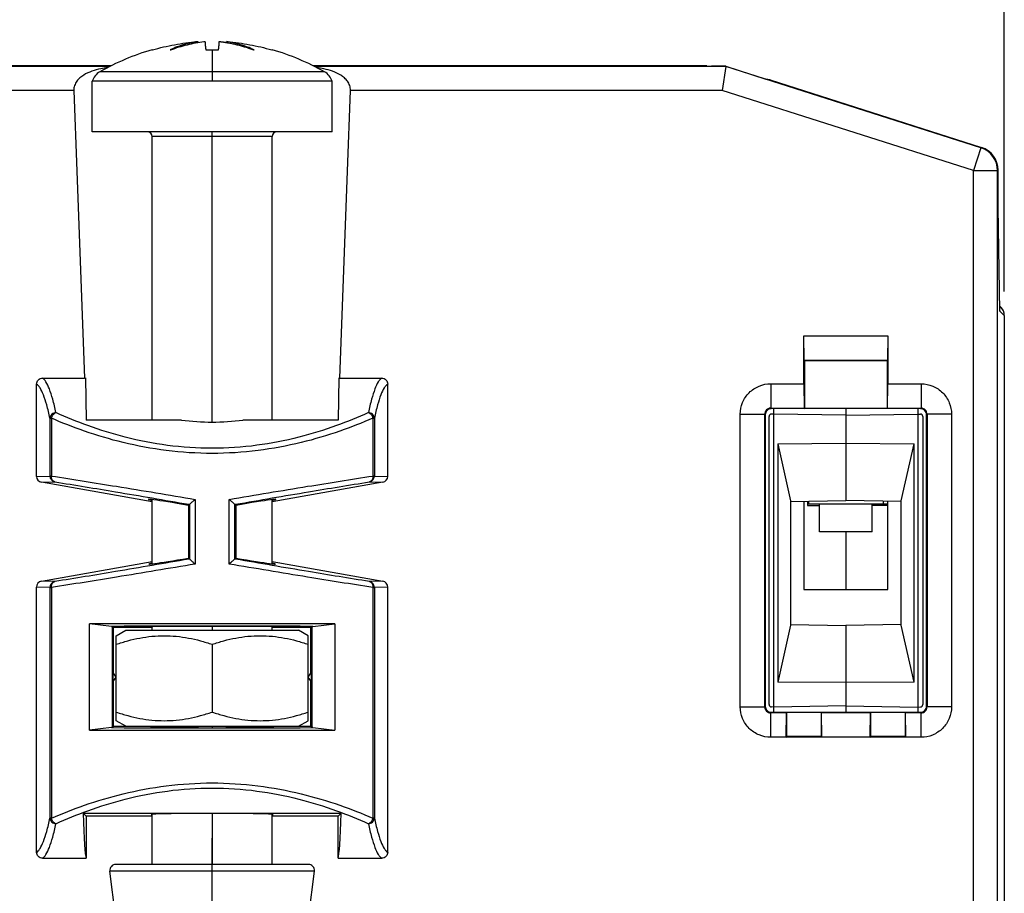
# Model space of a CAD drawing. Header units: millimetres. Extents: x 0 to 420, y 0 to 297.
# Tile 10 of 20: x 101 to 142, y 211 to 248. Entities that reach past the tile are written whole.
import ezdxf

# ---------------------------------------------------------------- set-up
doc = ezdxf.new("R2010")
doc.units = ezdxf.units.MM
doc.header["$LTSCALE"] = 23.1
doc.layers.get('0').update_dxf_attribs({"linetype": 'CONTINUOUS'})
doc.layers.add('02___PRT_ALL_AXES', color=7, linetype='CONTINUOUS')
doc.layers.add('02__ASM_ALL_AXES', color=7, linetype='CONTINUOUS')
doc.styles.get("Standard").update_dxf_attribs({"font": 'SIMPLEX.SHX', "width": 0.8})
doc.dimstyles.new('DIMSTYLE_1', dxfattribs={"dimtxt": 2, "dimasz": 2, "dimexe": 1, "dimexo": 1, "dimgap": 0.5, "dimtad": 1, "dimdec": 7, "dimdsep": 46, "dimtxsty": 'Standard', "dimblk": '_FILLED', "dimblk1": '_FILLED', "dimblk2": '_FILLED', "dimcen": 0.09, "dimazin": 2, "dimtp": 0.3, "dimtm": 0.3, "dimtfac": 1, "dimtdec": 7, "dimtofl": 0, "dimtmove": 0, "dimatfit": 3, "dimldrblk": '_FILLED', "dimfxl": 0, "dimtolj": 1, "dimarcsym": 0})

# ---------------------------------------------------------------- blocks, each defined once
blk = doc.blocks.new('_FILLED')
at = {"color": 0, "linetype": 'ByBlock'}
blk.add_solid([(0, 0), (-1, 0.25), (-1, -0.25)], dxfattribs=at)
blk = doc.blocks.new('*D2')
at = {"color": 8}
for p, q in [((75.588, 236.403), (75.588, 257.123)), ((141.588, 236.403), (141.588, 257.123)), ((75.588, 256.123), (108.588, 256.123)), ((141.588, 256.123), (108.588, 256.123))]:
    blk.add_line(p, q, dxfattribs=at)
at = {"color": 8, "xscale": 2, "yscale": 2, "zscale": 2, "rotation": 180}
blk.add_blockref('_FILLED', (75.588, 256.123), dxfattribs=at)
at = {"color": 8, "xscale": 2, "yscale": 2, "zscale": 2}
blk.add_blockref('_FILLED', (141.588, 256.123), dxfattribs=at)
at = {"color": 8, "insert": (108.606, 258.623), "char_height": 2, "width": 3.2, "attachment_point": 2, "line_spacing_factor": 0.9}
blk.add_mtext('66', dxfattribs=at)

msp = doc.modelspace()

# ---------------------------------------------------------------- linework, layer by layer
at = {"color": 7}
for p, q in [((107.9992973, 246.7755627), (107.9970395, 246.81141541)), ((109.17659905, 246.77556371), (109.17885679, 246.81141541)), ((106.08838759, 246.46909512), (106.10437734, 246.46909512)), ((108.32391006, 246.46909512), (108.85198623, 246.46909512)), ((108.58794814, 246.46909512), (108.58794814, 245.15983837)), ((111.07151895, 246.46909512), (111.08750869, 246.46909512)), ((104.33226297, 245.78018446), (87.19152683, 245.78018446)), ((104.37786745, 245.80318068), (87.9775477, 245.80318068)), ((129.19834859, 245.80318068), (112.79802884, 245.80318068)), ((129.98436946, 245.78018446), (112.84363332, 245.78018446)), ((129.19834859, 245.80318068), (129.394847, 245.78572562)), ((129.98523178, 245.78572562), (129.394847, 245.78572562)), ((129.98436946, 245.78018446), (129.82877271, 244.78033677)), ((129.98436946, 245.78018446), (129.98523178, 245.78572562)), ((140.61235007, 242.39022513), (129.98436946, 245.78018446)), ((129.98523178, 245.78572562), (131.65637225, 245.25268943)), ((113.26746493, 245.55318068), (103.90843136, 245.55318068)), ((103.58794814, 243.05318068), (103.58794814, 245.15983837)), ((113.58794814, 245.15983837), (103.58794814, 245.15983837)), ((113.58794814, 243.05318068), (113.58794814, 245.15983837)), ((131.83581729, 245.21377414), (131.65637225, 245.25268943)), ((131.83581729, 245.21377414), (140.63534629, 242.40702782)), ((102.82576211, 244.78033677), (87.34712357, 244.78033677)), ((129.82877271, 244.78033677), (114.35013418, 244.78033677)), ((140.30851478, 241.43766042), (129.82877271, 244.78033677)), ((113.58794814, 243.05318068), (103.58794814, 243.05318068)), ((106.08794814, 231.05318068), (106.08794814, 242.85318068)), ((111.08794814, 242.85318068), (106.08794814, 242.85318068)), ((108.58794814, 230.96873219), (108.58794814, 243.05318068)), ((111.08794814, 231.05318068), (111.08794814, 242.85318068)), ((140.61235007, 242.39022513), (140.30851478, 241.43766042)), ((140.63534629, 242.40702782), (140.61235007, 242.39022513)), ((140.30851478, 156.08276635), (140.30851478, 241.43766042)), ((140.30851478, 241.43766042), (141.30836247, 241.43766042)), ((141.33135869, 241.45446311), (141.30836247, 241.43766042)), ((141.30836247, 157.08261405), (141.30836247, 241.43766042)), ((141.33135869, 239.8873477), (141.33135869, 241.45446311)), ((141.4064048, 235.59668493), (141.33120637, 239.9048001)), ((141.40646633, 235.58443402), (141.33135869, 239.8873477)), ((141.44142537, 235.75665791), (141.40294071, 235.79514257)), ((141.40640997, 235.59660324), (141.40646633, 235.58443402)), ((141.58794814, 235.4029522), (141.40646633, 235.58443402)), ((141.58794814, 235.4029522), (141.58794814, 156.80302838)), ((133.25540055, 233.54572828), (133.23794814, 234.56318068)), ((133.23794814, 232.56318068), (133.23794814, 234.56318068)), ((133.23794814, 234.56318068), (136.73794814, 234.56318068)), ((136.73794814, 234.56318068), (136.72049574, 233.54572828)), ((136.73794814, 234.56318068), (136.73794814, 232.56318068)), ((133.25540055, 233.54572828), (136.72049574, 233.54572828)), ((133.25540055, 233.54572828), (133.27285827, 233.52827055)), ((133.27285827, 231.52827055), (133.27285827, 233.52827055)), ((133.27285827, 233.52827055), (136.70303801, 233.52827055)), ((136.72049574, 233.54572828), (136.70303801, 233.52827055)), ((136.70303801, 233.52827055), (136.70303801, 231.52827055)), ((101.523417, 232.80318068), (103.27050859, 232.80318068)), ((103.27050859, 232.80318068), (103.30738415, 232.80419073)), ((103.30738415, 232.80419073), (103.33794814, 231.05318068)), ((113.86851214, 232.80419073), (113.83794814, 231.05318068)), ((113.86851214, 232.80419073), (113.90538769, 232.80318068)), ((113.90538769, 232.80318068), (115.6524793, 232.80318068)), ((101.27364626, 228.7085249), (101.27364626, 232.55399315)), ((115.90225002, 228.7085249), (115.90225002, 232.55399315)), ((131.85536247, 232.56318068), (131.85536247, 231.54572828)), ((131.85536247, 232.56318068), (133.23794814, 232.56318068)), ((133.23794814, 232.56318068), (133.25540055, 231.54572828)), ((136.72049574, 231.54572828), (136.73794814, 232.56318068)), ((136.73794814, 232.56318068), (138.12053381, 232.56318068)), ((138.12053381, 232.56318068), (138.12053381, 231.54572828)), ((131.85536247, 231.54572828), (133.25540055, 231.54572828)), ((131.85536247, 231.54572828), (131.87893266, 231.52215809)), ((131.98794814, 218.88420327), (131.98794814, 231.52215809)), ((133.25540055, 231.54572828), (133.27285827, 231.52827055)), ((136.70303801, 231.52827055), (133.27285827, 231.52827055)), ((134.98794814, 231.52215809), (134.98794814, 227.70318068)), ((136.72049574, 231.54572828), (136.70303801, 231.52827055)), ((136.72049574, 231.54572828), (138.12053381, 231.54572828)), ((137.98794814, 231.52215809), (137.98794814, 218.88420327)), ((138.09696363, 231.52215809), (138.12053381, 231.54572828)), ((101.83101127, 231.13100093), (101.83101127, 228.72316304)), ((101.83101127, 231.13091434), (101.89412028, 231.13091434)), ((101.89412028, 231.13010485), (101.89412028, 228.72324492)), ((107.30656926, 231.05318068), (103.33794814, 231.05318068)), ((113.83794814, 231.05318068), (109.86931272, 231.05318068)), ((115.28177601, 231.13091434), (115.34488502, 231.13091434)), ((115.28177601, 231.13080647), (115.28177601, 228.72327842)), ((115.34488502, 231.12949078), (115.34488502, 228.72316304)), ((130.58794814, 219.11059501), (130.58794814, 231.29576635)), ((130.58794814, 231.29576635), (131.60540055, 231.29576635)), ((131.60540055, 219.11059501), (131.60540055, 231.29576635)), ((131.60540055, 231.29576635), (131.62897074, 231.27219616)), ((131.62897074, 231.27219616), (131.62897074, 219.1341652)), ((131.78794814, 219.20494142), (131.78794814, 231.20141994)), ((131.98794814, 231.30318068), (131.8862029, 231.30140471)), ((134.98794814, 231.25081549), (131.98794814, 231.30318068)), ((134.98794814, 231.25081549), (137.98794814, 231.30318068)), ((137.98794814, 231.30318068), (138.08969338, 231.30140471)), ((138.18794814, 231.20141994), (138.18794814, 219.20494142)), ((138.34692555, 231.27219616), (138.37049574, 231.29576635)), ((138.34692555, 219.1341652), (138.34692555, 231.27219616)), ((138.37049574, 231.29576635), (138.37049574, 219.11059501)), ((139.38794814, 231.29576635), (138.37049574, 231.29576635)), ((139.38794814, 231.29576635), (139.38794814, 219.11059501)), ((132.14953155, 230.06870574), (134.98794814, 230.08673856)), ((132.14953155, 230.06870574), (132.14953155, 220.13765562)), ((132.14953155, 230.06870574), (132.68794814, 227.68861919)), ((134.98794814, 230.08673856), (137.82636474, 230.06870574)), ((137.28794814, 227.68861919), (137.82636474, 230.06870574)), ((137.82636474, 220.13765562), (137.82636474, 230.06870574)), ((101.27364626, 228.7085249), (101.83101127, 228.72316304)), ((101.48081407, 228.4624005), (102.03672356, 228.47700042)), ((101.89412028, 228.72316304), (101.83101127, 228.72316304)), ((115.13918015, 228.47700022), (115.69508222, 228.4624005)), ((115.34488502, 228.72316304), (115.28177601, 228.72316304)), ((115.34488502, 228.72316304), (115.90225002, 228.7085249)), ((106.08794814, 227.65003845), (101.48081407, 228.4624005)), ((115.69508222, 228.4624005), (111.08794814, 227.65003845)), ((106.08794814, 225.06627135), (106.08794814, 227.74139511)), ((107.87928632, 227.74807012), (107.87928632, 225.05829124)), ((109.29660997, 225.05829124), (109.29660997, 227.74807012)), ((111.08794814, 225.06627175), (111.08794814, 227.74139089)), ((132.68794814, 227.66303403), (134.98794814, 227.70318068)), ((132.68794814, 227.68861919), (132.68794814, 222.51774218)), ((133.23794814, 227.67263432), (133.23794814, 224.00318068)), ((133.38794814, 227.67525258), (133.38794814, 227.49270844)), ((133.43794814, 227.55318068), (133.43794814, 227.67612533)), ((137.28794814, 227.66303403), (134.98794814, 227.70318068)), ((136.53794814, 227.67612533), (136.53794814, 227.55318068)), ((136.73794814, 224.00318068), (136.73794814, 227.67263432)), ((137.28794814, 222.51774218), (137.28794814, 227.68861919)), ((107.60521109, 227.50157598), (107.60484821, 225.30508988)), ((107.60521109, 227.50157598), (107.64868104, 227.53805159)), ((107.61259004, 227.54434823), (107.64868104, 227.53805159)), ((107.64900945, 227.53904002), (107.64868104, 227.53805159)), ((107.64900945, 227.53904002), (107.64900945, 225.26732151)), ((109.52688684, 225.26732135), (109.52688684, 227.53903985)), ((109.52721525, 227.53805159), (109.52688684, 227.53903985)), ((109.52721525, 227.53805159), (109.56327023, 227.54434195)), ((109.57068519, 227.50157598), (109.52721525, 227.53805159)), ((109.57068519, 227.50157598), (109.57104808, 225.30508988)), ((136.73794814, 227.55318068), (133.38794814, 227.55318068)), ((133.38794814, 227.49270844), (133.88794814, 227.48834501)), ((136.73794814, 227.49401747), (136.08794814, 227.48834501)), ((136.58794814, 227.49270844), (136.58794814, 227.55318068)), ((134.98794814, 226.40318068), (134.98794814, 224.00318068)), ((107.60484821, 225.30508988), (107.64868104, 225.26830977)), ((107.64868104, 225.26830977), (107.61232499, 225.2619669)), ((107.64868104, 225.26830977), (107.64900945, 225.26732151)), ((109.52688684, 225.26732135), (109.52721525, 225.26830977)), ((109.57104808, 225.30508988), (109.52721525, 225.26830977)), ((109.56360743, 225.2619606), (109.52721525, 225.26830977)), ((101.48081407, 224.34396087), (106.08794814, 225.15632291)), ((111.08794814, 225.15632291), (115.69508222, 224.34396087)), ((101.27364626, 213.05236821), (101.27364626, 224.09783647)), ((101.83101127, 224.08319832), (101.27364626, 224.09783647)), ((102.03671337, 224.32936122), (101.48081407, 224.34396087)), ((101.83101127, 224.08319832), (101.83101127, 214.47688502)), ((101.83101127, 224.08319832), (101.89412028, 224.08319832)), ((101.89412028, 224.08307788), (101.89412028, 214.47551779)), ((115.69508222, 224.34396087), (115.13917266, 224.32936095)), ((115.28177601, 224.08319832), (115.34488502, 224.08319832)), ((115.28177601, 224.08311428), (115.28177601, 214.47625366)), ((115.90225002, 224.09783647), (115.34488502, 224.08319832)), ((115.34488502, 224.08319832), (115.34488502, 214.47533364)), ((115.90225002, 213.05236821), (115.90225002, 224.09783647)), ((133.23794814, 224.00318068), (136.73794814, 224.00318068)), ((103.47805263, 218.14493442), (103.47805263, 222.56142694)), ((104.39523286, 222.46182074), (103.47805263, 222.56142694)), ((104.39523286, 222.46182074), (104.42969807, 222.46143075)), ((104.42969807, 218.24493061), (104.42969807, 222.46143075)), ((104.47244849, 222.41868034), (104.42969807, 222.46143075)), ((104.47244849, 220.52643023), (104.47244849, 222.41868034)), ((106.08794814, 222.41054071), (104.47244849, 222.41868034)), ((106.08794814, 222.30318068), (106.08794814, 222.4468105)), ((108.58794814, 222.46306867), (108.58794814, 222.30318068)), ((111.08794814, 222.30318068), (111.08794814, 222.4468105)), ((112.7034478, 222.41868034), (111.08794814, 222.41054071)), ((112.74619821, 222.46143075), (112.7034478, 222.41868034)), ((112.7034478, 220.52643023), (112.7034478, 222.41868034)), ((112.74619821, 222.46143075), (112.78066346, 222.46182074)), ((112.74619821, 222.46143075), (112.74619821, 218.24493061)), ((112.78066346, 222.46182074), (113.69784366, 222.56142694)), ((113.69784366, 222.56142694), (113.69784366, 218.14493442)), ((132.68794814, 222.51774218), (132.14953155, 220.13765562)), ((132.68794814, 222.54332733), (134.98794814, 222.50318068)), ((137.28794814, 222.54332733), (134.98794814, 222.50318068)), ((134.98794814, 222.50318068), (134.98794814, 218.88420327)), ((137.82636474, 220.13765562), (137.28794814, 222.51774218)), ((104.58794814, 218.53412079), (104.58794814, 222.07224057)), ((112.58794814, 218.53412079), (112.58794814, 222.07224057)), ((108.58794814, 221.71497498), (108.58794814, 218.89138638)), ((104.4497401, 220.56049289), (104.4497401, 220.14586876)), ((104.58794814, 220.3531803), (104.4497401, 220.56049289)), ((104.4497401, 220.14586876), (104.58794814, 220.3531803)), ((104.57794814, 220.36818034), (104.57794814, 220.33818034)), ((112.58794814, 220.3531803), (112.72615619, 220.56049289)), ((112.72615619, 220.14586876), (112.58794814, 220.3531803)), ((112.59794814, 220.33818034), (112.59794814, 220.36818034)), ((112.72615619, 220.14586876), (112.72615619, 220.56049289)), ((104.47244849, 218.28768102), (104.47244849, 220.17993125)), ((112.7034478, 218.28768102), (112.7034478, 220.17993125)), ((134.98794814, 220.11962281), (132.14953155, 220.13765562)), ((137.82636474, 220.13765562), (134.98794814, 220.11962281)), ((130.58794814, 219.11059501), (131.60540055, 219.11059501)), ((131.60540055, 219.11059501), (131.62897074, 219.1341652)), ((131.98794814, 219.10318068), (131.8862029, 219.10495665)), ((134.98794814, 219.15554588), (131.98794814, 219.10318068)), ((134.98794814, 219.15554588), (137.98794814, 219.10318068)), ((137.98794814, 219.10318068), (138.08969338, 219.10495665)), ((138.37049574, 219.11059501), (138.34692555, 219.1341652)), ((139.38794814, 219.11059501), (138.37049574, 219.11059501)), ((131.85536247, 218.86063309), (131.87893266, 218.88420327)), ((132.50540055, 218.86063309), (131.85536247, 218.86063309)), ((131.85536247, 217.84318068), (131.85536247, 218.86063309)), ((131.87893266, 218.88420327), (138.09696363, 218.88420327)), ((132.50540055, 218.86063309), (132.48794814, 217.84318068)), ((132.50540055, 218.86063309), (132.52285827, 218.87809081)), ((133.95303801, 218.87809081), (132.52285827, 218.87809081)), ((132.52285827, 217.87809081), (132.52285827, 218.87809081)), ((133.95303801, 218.87809081), (133.95303801, 217.87809081)), ((133.97049574, 218.86063309), (133.95303801, 218.87809081)), ((136.00540055, 218.86063309), (133.97049574, 218.86063309)), ((133.98794814, 217.84318068), (133.97049574, 218.86063309)), ((136.00540055, 218.86063309), (135.98794814, 217.84318068)), ((136.00540055, 218.86063309), (136.02285827, 218.87809081)), ((137.45303801, 218.87809081), (136.02285827, 218.87809081)), ((136.02285827, 217.87809081), (136.02285827, 218.87809081)), ((137.45303801, 218.87809081), (137.45303801, 217.87809081)), ((137.47049574, 218.86063309), (137.45303801, 218.87809081)), ((138.12053381, 218.86063309), (137.47049574, 218.86063309)), ((137.48794814, 217.84318068), (137.47049574, 218.86063309)), ((138.12053381, 218.86063309), (138.09696363, 218.88420327)), ((138.12053381, 217.84318068), (138.12053381, 218.86063309)), ((104.39523275, 218.24454063), (103.47805263, 218.14493442)), ((104.42969807, 218.24493061), (104.39523275, 218.24454063)), ((104.47244849, 218.28768102), (104.42969807, 218.24493061)), ((106.08794814, 218.29582065), (104.47244849, 218.28768102)), ((106.08794814, 218.26074204), (106.08794814, 218.30318068)), ((108.58794814, 218.30318068), (108.58794814, 218.24361404)), ((111.08794814, 218.26074204), (111.08794814, 218.30318068)), ((112.7034478, 218.28768102), (111.08794814, 218.29582065)), ((112.74619821, 218.24493061), (112.7034478, 218.28768102)), ((112.78066341, 218.24454063), (112.74619821, 218.24493061)), ((112.78066341, 218.24454063), (113.69784366, 218.14493442)), ((138.12053381, 217.84318068), (131.85536247, 217.84318068)), ((132.48794814, 217.84318068), (132.52285827, 217.87809081)), ((133.95303801, 217.87809081), (132.52285827, 217.87809081)), ((133.98794814, 217.84318068), (133.95303801, 217.87809081)), ((135.98794814, 217.84318068), (136.02285827, 217.87809081)), ((137.45303801, 217.87809081), (136.02285827, 217.87809081)), ((137.48794814, 217.84318068), (137.45303801, 217.87809081)), ((103.33794814, 214.55318068), (103.20799299, 214.68313583)), ((103.20799299, 214.68313583), (113.96790329, 214.68313583)), ((103.33794814, 214.55318068), (103.33794814, 212.80318068)), ((106.08794814, 214.55318068), (103.33794814, 214.55318068)), ((106.08794814, 212.55163864), (106.08794814, 214.63551699)), ((108.58794814, 214.67177894), (108.58794814, 212.55163864)), ((111.08794814, 212.55163864), (111.08794814, 214.63551699)), ((113.83794814, 214.55318068), (111.08794814, 214.55318068)), ((113.83794814, 214.55318068), (113.96790329, 214.68313583)), ((113.83794814, 212.80318068), (113.83794814, 214.55318068)), ((101.89412028, 214.47544703), (101.83101127, 214.47544703)), ((115.34488502, 214.47544703), (115.28177601, 214.47544703)), ((101.52341699, 212.80318069), (103.33794814, 212.80318068)), ((112.59904331, 212.55163864), (104.57685297, 212.55163864)), ((113.83794814, 212.80318068), (115.65247929, 212.80318069)), ((112.84717985, 212.27117131), (104.32871643, 212.27117131))]:
    msp.add_line(p, q, dxfattribs=at)
for centre, radius, start, end in [((108.84476389, 236.85647894), 10, 106.00001633, 119.579665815), ((108.3311324, 236.85647894), 10, 60.420334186, 73.99998367), ((104.25397464, 244.94441156), 0.7, 119.579665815, 162.076157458), ((112.92192165, 244.94441156), 0.7, 17.923842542, 60.420334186), ((5259.14089596, 430.25241367), 5159.64976049, 182.0600346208, 182.1931276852), ((-5041.96499966, 430.25241367), 5159.64976048, 357.8068723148, 357.9399653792), ((105.88794814, 242.85318068), 0.2, 0, 90), ((111.28794814, 242.85318068), 0.2, 90, 180), ((140.3081739, 241.43741135), 1.0001886, 0.014267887, 72.294842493), ((131.8549346, 231.29619422), 0.24953442, 89.901756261, 180.098243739), ((131.87865121, 231.27247761), 0.24968064, 89.935414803, 180.064585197), ((138.09724455, 231.27247709), 0.24968116, 359.935535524, 90.064464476), ((138.1209572, 231.29618973), 0.2495389, 359.902788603, 90.097211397), ((108.5860599, 240.70316354), 9.73443143, 262.447461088, 270.007721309), ((108.58811966, 240.72919737), 9.76046521, 269.995609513, 277.542442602), ((131.88794814, 231.20141994), 0.1, 91, 180), ((138.08794814, 231.20141994), 0.1, 0, 89), ((108.58794839, -905.58168079), 1128.15468022, 89.7404820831, 90.2595179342), ((108.5879482, -563.53108246), 786.0040857, 89.6943705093, 90.3056294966), ((131.8549346, 219.11016714), 0.24953442, 179.901756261, 270.098243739), ((131.87865121, 219.13388375), 0.24968064, 179.935414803, 270.064585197), ((131.88794814, 219.20494142), 0.1, 180, 269), ((138.08794814, 219.20494142), 0.1, 271, 360), ((138.09724507, 219.13388375), 0.24968064, 269.935414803, 0.064585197), ((138.12096168, 219.11016714), 0.24953442, 269.901756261, 0.098243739), ((108.58794795, 1004.23748116), 786.00412304, 269.6943705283, 270.3056294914), ((108.58794736, 1346.288226), 1128.15486407, 269.7404821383, 270.2595179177), ((104.57685297, 212.30163864), 0.25, 90, 187), ((112.59904331, 212.30163864), 0.25, 353, 90)]:
    msp.add_arc(centre, radius, start, end, dxfattribs=at)
for centre, major_axis, ratio, start_param, end_param in [((140.33120636, 241.45424053), (0.80761715, 0.59010327), 0.9997664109, -0.6309047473, 0.6309047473), ((141.08787198, 235.40310452), (0.35366109, -0.35366109), 0.9996954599, 1.3081740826, 1.5707963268), ((141.08787198, 235.40310452), (-0.35366109, 0.35366109), 0.9996954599, 3.9268385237, 4.7123889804), ((141.08787198, 235.40310452), (0.35366109, -0.35366109), 0.9996954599, 0.7852458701, 1.1780040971), ((101.52460122, 228.70857496), (0.25086911, 0.00658861), 0.9961920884, 3.1154355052, 4.5108520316), ((115.65129506, 228.70857496), (0.25086911, -0.00658861), 0.9961920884, -1.369259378, 0.0261571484), ((108.58386334, 227.28527697), (2.65455394, -0.46821215), 0.0171897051, 1.9514033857, 3.4916252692), ((108.59203294, 227.28527697), (2.65455394, 0.46821215), 0.0171897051, -0.3499975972, 1.1901892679), ((108.59200927, 225.52253525), (2.63917079, 0.46549886), 0.0171897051, 2.8179757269, 4.3259951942), ((108.58388702, 225.52253525), (2.63917079, -0.46549886), 0.0171897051, 5.0987827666, 6.6068440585), ((101.52460122, 224.0977864), (0.25086911, -0.00658861), 0.9961920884, 1.7723332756, 3.167749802), ((115.65129506, 224.0977864), (0.25086911, 0.00658861), 0.9961920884, -0.0261571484, 1.369259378), ((108.58794814, 222.44027161), (2.61228444, 0), 0.0087268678, -0.2912005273, 3.4327931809), ((108.58794814, 218.26609321), (2.57585694, 0), 0.0087268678, 2.9010553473, 6.5237226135), ((103.35684921, 232.77384552), (0, 20), 0.0174550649, -3.5820999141, -3.1957612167), ((108.58794814, 214.62737147), (2.54410227, 0), 0.0174550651, -0.1845807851, 3.3261734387), ((113.81904707, 232.77384552), (0, 20), 0.0174550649, -3.0874240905, -2.7010853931)]:
    msp.add_ellipse(centre, major_axis=major_axis, ratio=ratio, start_param=start_param, end_param=end_param, dxfattribs=at)
for points, knots in [([(106.10437734, 246.46909512), (106.40658499, 246.55475197), (106.86640201, 246.66213924), (107.48708225, 246.7614681), (107.79962569, 246.79633303), (107.9562093, 246.80984781)], [0, 0, 0, 0, 0.4998332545, 0.7499089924, 1, 1, 1, 1]), ([(107.9970395, 246.81141541), (108.00442123, 246.81245262), (107.97309755, 246.808055), (107.96014171, 246.80603468), (107.94085494, 246.80313925), (107.92246143, 246.80024448), (107.9036395, 246.79718795), (107.8788941, 246.7930689), (107.84781708, 246.7876632), (107.81063443, 246.78084837), (107.77348826, 246.77368606), (107.73639663, 246.76618234), (107.68700042, 246.75571922), (107.62539305, 246.74178721), (107.551726, 246.72371486), (107.47832376, 246.70428937), (107.40520814, 246.68351525), (107.33240109, 246.66139671), (107.23571692, 246.63010219), (107.11574777, 246.58763741), (106.97350629, 246.53140634), (106.88000059, 246.49044505), (106.83359598, 246.46909512)], [0, 0, 0, 0, 0.0183751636, 0.0304038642, 0.0464137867, 0.0622092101, 0.0775177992, 0.0931049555, 0.1241506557, 0.1552228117, 0.1863042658, 0.2173990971, 0.2485079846, 0.3107688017, 0.3730906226, 0.4354763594, 0.4979284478, 0.5604487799, 0.6230386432, 0.7484235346, 0.8740837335, 1, 1, 1, 1]), ([(106.86521285, 246.46909512), (106.97887728, 246.51146843), (107.2068458, 246.58956161), (107.66518962, 246.71790858), (108.01484691, 246.7831968), (108.24816556, 246.81141541)], [0, 0, 0, 0, 0.254936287, 0.5060842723, 1, 1, 1, 1]), ([(107.9562093, 246.80984781), (107.95883514, 246.81007727), (107.96399577, 246.81050408), (107.97150206, 246.81105041), (107.97844396, 246.81147913), (107.98454711, 246.81177519), (107.98900199, 246.81191087), (107.99197004, 246.81193442), (107.993706, 246.81191127), (107.99506799, 246.81185752), (107.99609581, 246.81175738), (107.99667677, 246.81165625), (107.9970239, 246.81150967), (107.9970395, 246.81141541)], [0, 0, 0, 0, 0.1929474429, 0.3790475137, 0.5509192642, 0.7020474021, 0.8263552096, 0.8770498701, 0.9194517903, 0.9531154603, 0.9776469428, 0.9930061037, 1, 1, 1, 1]), ([(108.24816556, 246.81141541), (108.25313484, 246.81165978), (108.26043587, 246.81184356), (108.2697711, 246.81196987), (108.27583931, 246.81185968), (108.28098575, 246.81160526), (108.28461944, 246.81131603), (108.28702903, 246.81099427), (108.28829977, 246.81077483), (108.28953112, 246.81034186), (108.28938174, 246.80941837), (108.28945018, 246.80876674), (108.28950624, 246.80808884), (108.28956283, 246.80717827), (108.28960463, 246.80602041), (108.28968953, 246.80412991), (108.2898309, 246.80170808), (108.29004015, 246.79767308), (108.29033551, 246.79239251), (108.29071516, 246.78577279), (108.29113426, 246.77877759), (108.2915924, 246.77140894), (108.29209193, 246.76366858), (108.29263447, 246.75555801), (108.29343482, 246.74400599), (108.29455576, 246.72864859), (108.29607895, 246.70912487), (108.29782669, 246.6881442), (108.29982138, 246.66571284), (108.30208928, 246.64183672), (108.30466184, 246.61652171), (108.30865551, 246.57988923), (108.31467114, 246.53052557), (108.32050835, 246.49018148), (108.32391006, 246.46909512)], [0, 0, 0, 0, 0.0388324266, 0.0569968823, 0.0728534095, 0.0862235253, 0.0971212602, 0.1015098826, 0.104850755, 0.1078896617, 0.1096276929, 0.111371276, 0.1131284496, 0.1149027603, 0.1185027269, 0.1221654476, 0.1296753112, 0.1374358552, 0.1537017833, 0.1709546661, 0.1891882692, 0.2083976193, 0.2285786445, 0.249727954, 0.2718427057, 0.3189591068, 0.3699120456, 0.4246892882, 0.4832812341, 0.5456804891, 0.6118818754, 0.6818828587, 0.8332914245, 1, 1, 1, 1]), ([(108.85198623, 246.46909512), (108.85147051, 246.46589831), (108.85367655, 246.47957292), (108.85450979, 246.48520944), (108.85578983, 246.49356204), (108.8573202, 246.50399397), (108.8591836, 246.51709583), (108.86125451, 246.53237214), (108.86320046, 246.54735255), (108.86559829, 246.56660071), (108.86831917, 246.58977903), (108.87123501, 246.61652739), (108.87380766, 246.64184327), (108.87607557, 246.66572002), (108.87807027, 246.6881519), (108.87981799, 246.70913295), (108.88134116, 246.72865693), (108.88246207, 246.74401446), (108.88326241, 246.75556651), (108.8838049, 246.76367706), (108.88430448, 246.77141735), (108.88476231, 246.77878593), (108.88518237, 246.78578094), (108.88555831, 246.79240071), (108.88586417, 246.79768048), (108.88603568, 246.8012396), (108.88613513, 246.80319384), (108.88623675, 246.80462217), (108.8863396, 246.80602592), (108.88638368, 246.80740903), (108.88633793, 246.80854814), (108.88645049, 246.80948093), (108.88680301, 246.81008513), (108.88740791, 246.8104545), (108.88860615, 246.8109137), (108.89103303, 246.81132656), (108.89496673, 246.81165013), (108.9000996, 246.8118556), (108.90616987, 246.81198496), (108.91546903, 246.81192049), (108.92274387, 246.81166064), (108.92773072, 246.81141541)], [0, 0, 0, 0, 0.0252921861, 0.0422863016, 0.0644008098, 0.0854536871, 0.1265932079, 0.1668401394, 0.2061516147, 0.2445089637, 0.3183664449, 0.3884202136, 0.4546713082, 0.5171171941, 0.5757526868, 0.6305703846, 0.6815606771, 0.7287113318, 0.7508420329, 0.7720065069, 0.7922019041, 0.8114248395, 0.8296712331, 0.8469361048, 0.8632134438, 0.8709783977, 0.8747677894, 0.8784966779, 0.8821623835, 0.885761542, 0.8892978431, 0.8910609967, 0.8930461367, 0.8944857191, 0.896511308, 0.9030554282, 0.9135754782, 0.9273754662, 0.9431538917, 0.9610021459, 1, 1, 1, 1]), ([(108.92773072, 246.81141541), (108.91915403, 246.81245271), (108.95555169, 246.80805422), (108.97061604, 246.80603471), (108.99304457, 246.80313883), (109.01444389, 246.80024409), (109.03635188, 246.79718761), (109.06517035, 246.79306795), (109.10138849, 246.78766144), (109.14475896, 246.78084641), (109.18813172, 246.7736839), (109.23148796, 246.76617997), (109.28931257, 246.75571305), (109.36156591, 246.74177477), (109.44816528, 246.72370015), (109.53470697, 246.70427212), (109.62118885, 246.68349515), (109.70760981, 246.66137344), (109.82294991, 246.63003783), (109.96701577, 246.58749673), (110.13935891, 246.5312232), (110.2536106, 246.49037148), (110.31068344, 246.46909512)], [0, 0, 0, 0, 0.018149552, 0.0300344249, 0.0458547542, 0.0614667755, 0.0766016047, 0.092015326, 0.1227274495, 0.1534820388, 0.1842630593, 0.2150754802, 0.2459209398, 0.3077160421, 0.3696604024, 0.4317658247, 0.49404428, 0.5565079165, 0.6191690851, 0.7451313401, 0.8720384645, 1, 1, 1, 1]), ([(109.17885679, 246.81141541), (109.17887239, 246.81150968), (109.17921956, 246.81165622), (109.17980039, 246.81175737), (109.1808278, 246.81185747), (109.18218908, 246.81191126), (109.18392425, 246.81193444), (109.18689177, 246.81191096), (109.19134604, 246.81177532), (109.19744884, 246.81147929), (109.20439138, 246.81105062), (109.21189898, 246.81050419), (109.21706086, 246.8100773), (109.21968699, 246.80984781)], [0, 0, 0, 0, 0.0069947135, 0.0223533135, 0.0468766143, 0.0805191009, 0.1228982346, 0.1735793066, 0.2978842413, 0.4489845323, 0.620861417, 0.807030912, 1, 1, 1, 1]), ([(110.3423003, 246.46909512), (110.15742343, 246.55415366), (109.87078152, 246.66152882), (109.47769314, 246.76178584), (109.27866592, 246.79739119), (109.17885679, 246.81141541)], [0, 0, 0, 0, 0.50191668, 0.7514169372, 1, 1, 1, 1]), ([(109.21968699, 246.80984781), (109.37627059, 246.79633303), (109.68881402, 246.7614681), (110.30949426, 246.66213924), (110.76931129, 246.55475198), (111.07151895, 246.46909512)], [0, 0, 0, 0, 0.2500909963, 0.5001667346, 1, 1, 1, 1]), ([(106.83359598, 246.46909512), (106.83351263, 246.46906874), (106.83337635, 246.46901909), (106.83323162, 246.46895483), (106.83314147, 246.46886695), (106.83320641, 246.46878307), (106.83331767, 246.4687493), (106.83355915, 246.46868568), (106.83395113, 246.46863882), (106.83447017, 246.46858637), (106.83515786, 246.46852075), (106.83615814, 246.46839756), (106.83736036, 246.46818694), (106.83861161, 246.46788103), (106.83985849, 246.4676169), (106.84134066, 246.46746771), (106.84313309, 246.46739568), (106.84595768, 246.46737957), (106.84978059, 246.46748749), (106.85648787, 246.46792421), (106.86165881, 246.46855444), (106.86521285, 246.46909512)], [0, 0, 0, 0, 0.0079974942, 0.0129030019, 0.0153956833, 0.0174406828, 0.0209794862, 0.0261340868, 0.0401959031, 0.057028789, 0.0738756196, 0.1033763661, 0.1492069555, 0.1854004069, 0.2212054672, 0.2656811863, 0.3214385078, 0.3852741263, 0.5240162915, 0.6711650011, 1, 1, 1, 1]), ([(110.31068344, 246.46909512), (110.31098651, 246.46891474), (110.31186547, 246.46876591), (110.3132615, 246.46862968), (110.31484829, 246.46854013), (110.31684587, 246.46838429), (110.31910987, 246.46816902), (110.32235571, 246.46780477), (110.32615076, 246.46743639), (110.33046125, 246.46735978), (110.33435301, 246.46746407), (110.33765288, 246.46774512), (110.34025405, 246.46823075), (110.34173502, 246.46875283), (110.3423003, 246.46909512)], [0, 0, 0, 0, 0.0331332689, 0.0809952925, 0.1331344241, 0.1819804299, 0.2693558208, 0.3467042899, 0.4888681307, 0.6273318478, 0.7513653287, 0.8546060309, 0.9379175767, 1, 1, 1, 1]), ([(103.94491734, 245.67960901), (103.82071101, 245.6537903), (103.57548728, 245.58891223), (103.28403452, 245.45795544), (103.07702193, 245.30789528), (102.94200234, 245.1648062), (102.84465107, 244.98653902), (102.82328876, 244.84900927), (102.82576211, 244.78033677)], [0, 0, 0, 0, 0.2454018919, 0.4894992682, 0.6126682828, 0.7379898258, 0.867073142, 1, 1, 1, 1]), ([(114.35013418, 244.78033677), (114.35258709, 244.84844192), (114.33159398, 244.98479612), (114.23583046, 245.16195036), (114.10267153, 245.3045067), (113.89822175, 245.45426879), (113.61004825, 245.58540695), (113.36737357, 245.65070813), (113.24445048, 245.67677384)], [0, 0, 0, 0, 0.1330048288, 0.2621483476, 0.3875205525, 0.5107293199, 0.7547606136, 1, 1, 1, 1]), ([(101.27364626, 232.55399315), (101.27364685, 232.61764396), (101.32699671, 232.7503416), (101.4597476, 232.80318071), (101.523417, 232.80318068)], [0, 0, 0, 0, 0.4999269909, 1, 1, 1, 1]), ([(102.0799591, 231.36288588), (102.0400387, 231.55054392), (101.96206137, 231.88382515), (101.82845951, 232.31414721), (101.70767096, 232.58970894), (101.6033574, 232.73723356), (101.55011175, 232.78642627), (101.52341702, 232.80318068)], [0, 0, 0, 0, 0.3675246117, 0.6549408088, 0.8632441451, 0.9396256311, 1, 1, 1, 1]), ([(115.65247926, 232.80318068), (115.62578249, 232.78642691), (115.57253829, 232.73721698), (115.46820373, 232.58966759), (115.3473864, 232.31404011), (115.21380071, 231.88364168), (115.13580547, 231.5503201), (115.09588417, 231.36265321)], [0, 0, 0, 0, 0.0603679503, 0.1367535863, 0.3450737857, 0.6325137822, 1, 1, 1, 1]), ([(115.6524793, 232.80318068), (115.71614859, 232.80318064), (115.84889812, 232.75033979), (115.90224898, 232.61764373), (115.90225002, 232.55399315)], [0, 0, 0, 0, 0.500073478, 1, 1, 1, 1]), ([(101.83101127, 231.13100093), (101.79103808, 231.31657105), (101.71289387, 231.64613328), (101.57910686, 232.07152369), (101.45809152, 232.34377115), (101.35362391, 232.48923456), (101.30032764, 232.53758368), (101.27364626, 232.55399315)], [0, 0, 0, 0, 0.3672846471, 0.6545778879, 0.8629001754, 0.9393937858, 1, 1, 1, 1]), ([(115.90225002, 232.55399315), (115.87556218, 232.53758348), (115.82227605, 232.48919122), (115.71784008, 232.3437424), (115.59658786, 232.07142849), (115.46293548, 231.64548306), (115.38492737, 231.31537763), (115.34488502, 231.12949078)], [0, 0, 0, 0, 0.0605601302, 0.1370055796, 0.3450573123, 0.6324336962, 1, 1, 1, 1]), ([(130.58794814, 231.29576635), (130.58544693, 231.45980996), (130.65553606, 231.7929158), (130.93538468, 232.2172363), (131.35952204, 232.49576), (131.69203116, 232.56604825), (131.85536247, 232.56318068)], [0, 0, 0, 0, 0.2488390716, 0.5004252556, 0.752232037, 1, 1, 1, 1]), ([(138.12053381, 232.56318068), (138.28633023, 232.5633225), (138.5388906, 232.51255926), (138.83331295, 232.35377274), (139.09221821, 232.13958435), (139.32315016, 231.78658128), (139.39001903, 231.4562548), (139.38794814, 231.29576635)], [0, 0, 0, 0, 0.2511490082, 0.3772700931, 0.5043918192, 0.7568713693, 1, 1, 1, 1]), ([(102.08005988, 231.36253963), (102.01770827, 231.36165929), (101.89245054, 231.31253565), (101.83336369, 231.19023994), (101.83101127, 231.13091434)], [0, 0, 0, 0, 0.5122632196, 1, 1, 1, 1]), ([(101.8941203, 231.13091434), (101.90528211, 231.18361431), (101.94870963, 231.28001123), (102.03398765, 231.34782302), (102.08005988, 231.36253963)], [0, 0, 0, 0, 0.5269158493, 1, 1, 1, 1]), ([(115.09588417, 231.36265321), (114.66136149, 231.16382308), (113.71317244, 230.77599098), (112.16485875, 230.29704106), (110.43027314, 229.95862163), (108.58821958, 229.83528093), (106.74600902, 229.95848579), (105.0111531, 230.29706975), (103.46257953, 230.77590285), (102.51444269, 231.16405423), (102.0799591, 231.36288588)], [0, 0, 0, 0, 0.1066081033, 0.2282613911, 0.3610231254, 0.4999700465, 0.6389314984, 0.7717229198, 0.893399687, 1, 1, 1, 1]), ([(115.34488502, 231.13091434), (115.34279599, 231.19024869), (115.28330758, 231.31299909), (115.15816477, 231.36065138), (115.09583637, 231.36253963)], [0, 0, 0, 0, 0.4877354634, 1, 1, 1, 1]), ([(115.09583637, 231.36253963), (115.11835727, 231.35650095), (115.17398211, 231.32525021), (115.24387152, 231.24656698), (115.27233867, 231.17049131), (115.281776, 231.13091434)], [0, 0, 0, 0, 0.2265603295, 0.6046578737, 1, 1, 1, 1]), ([(115.28177601, 231.13080647), (114.83224568, 230.93332815), (113.85259914, 230.54927564), (112.25757249, 230.07638455), (110.47613873, 229.74396621), (108.58856075, 229.62310692), (106.70083345, 229.74378643), (104.91897272, 230.07603487), (103.32389273, 230.54963201), (102.34365618, 230.93257949), (101.89412028, 231.13010485)], [0, 0, 0, 0, 0.1067631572, 0.2285258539, 0.3612327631, 0.4999599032, 0.6387019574, 0.7714425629, 0.8932316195, 1, 1, 1, 1]), ([(101.83101127, 228.72316304), (101.83102263, 228.66620859), (101.87240661, 228.54869797), (101.98072103, 228.48694751), (102.03665451, 228.4769986)], [0, 0, 0, 0, 0.5006287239, 1, 1, 1, 1]), ([(102.03665451, 228.4769986), (102.0148017, 228.48121084), (101.97088496, 228.50211619), (101.9228936, 228.56040369), (101.89553277, 228.637417), (101.89210454, 228.69420607), (101.89412028, 228.72316304)], [0, 0, 0, 0, 0.2166614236, 0.4538110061, 0.7174109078, 1, 1, 1, 1]), ([(101.89412028, 228.72324492), (102.80016986, 228.58529455), (104.79623851, 228.26613636), (106.79003805, 227.9333162), (107.87928632, 227.74807012)], [0, 0, 0, 0, 0.4533989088, 1, 1, 1, 1]), ([(102.03672356, 228.47700042), (102.88129216, 228.34473632), (104.74090725, 228.03950226), (106.59830849, 227.72126766), (107.61259004, 227.54434823)], [0, 0, 0, 0, 0.4536383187, 1, 1, 1, 1]), ([(109.29660997, 227.74807012), (110.3857999, 227.93330649), (112.37960434, 228.26610691), (114.37566609, 228.58531987), (115.28177601, 228.72327842)], [0, 0, 0, 0, 0.5465713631, 1, 1, 1, 1]), ([(109.56327023, 227.54434195), (110.57751754, 227.72125551), (112.43493304, 228.03949346), (114.29456275, 228.34472876), (115.13918015, 228.47700022)], [0, 0, 0, 0, 0.5463390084, 1, 1, 1, 1]), ([(115.28177601, 228.72316304), (115.28254839, 228.69412475), (115.28028494, 228.63749397), (115.25287096, 228.56052057), (115.20534726, 228.50191779), (115.1612476, 228.48118588), (115.13924177, 228.4769986)], [0, 0, 0, 0, 0.2828248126, 0.546030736, 0.7819009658, 1, 1, 1, 1]), ([(115.13924178, 228.4769986), (115.19517898, 228.48694818), (115.30349506, 228.54870064), (115.34487366, 228.66621209), (115.34488502, 228.72316304)], [0, 0, 0, 0, 0.4994032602, 1, 1, 1, 1]), ([(107.64900945, 227.53904002), (107.64973429, 227.54280325), (107.65899679, 227.55160027), (107.67386858, 227.56840239), (107.69836167, 227.59099603), (107.72798872, 227.61821471), (107.76224054, 227.64844739), (107.81287592, 227.69232127), (107.85235331, 227.72562054), (107.87928632, 227.74807012)], [0, 0, 0, 0, 0.0369145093, 0.1138826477, 0.2226314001, 0.3545032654, 0.5026222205, 0.6622715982, 1, 1, 1, 1]), ([(109.52688684, 227.53903985), (109.52616195, 227.54280296), (109.51689927, 227.55159956), (109.50202753, 227.56840144), (109.4775343, 227.59099481), (109.44790662, 227.61821276), (109.41365384, 227.64844443), (109.36301862, 227.69231874), (109.32354309, 227.72562048), (109.29660997, 227.74807012)], [0, 0, 0, 0, 0.0369134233, 0.1138809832, 0.2226295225, 0.3545013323, 0.5026204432, 0.6622703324, 1, 1, 1, 1]), ([(107.61232499, 225.2619669), (106.59812897, 225.08506291), (104.74081289, 224.7668426), (102.88128257, 224.46162514), (102.03671337, 224.32936122)], [0, 0, 0, 0, 0.546340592, 1, 1, 1, 1]), ([(107.64900945, 225.26732151), (107.64973434, 225.2635584), (107.65899702, 225.2547618), (107.67386876, 225.23795992), (107.69836198, 225.21536654), (107.72798966, 225.18814859), (107.76224243, 225.1579169), (107.81287765, 225.1140426), (107.8523532, 225.08074088), (107.87928632, 225.05829124)], [0, 0, 0, 0, 0.0369134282, 0.1138809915, 0.2226295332, 0.3545013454, 0.502620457, 0.6622703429, 1, 1, 1, 1]), ([(109.52688684, 225.26732135), (109.52616199, 225.26355812), (109.5168995, 225.2547611), (109.5020277, 225.23795898), (109.47753461, 225.21536534), (109.44790757, 225.18814666), (109.41365575, 225.15791397), (109.36302037, 225.1140401), (109.32354298, 225.08074083), (109.29660997, 225.05829124)], [0, 0, 0, 0, 0.0369144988, 0.1138826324, 0.2226313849, 0.3545032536, 0.5026222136, 0.6622715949, 1, 1, 1, 1]), ([(115.13917266, 224.32936095), (114.294649, 224.46161799), (112.43513441, 224.76683499), (110.57783349, 225.08505147), (109.56360743, 225.2619606)], [0, 0, 0, 0, 0.4536387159, 1, 1, 1, 1]), ([(107.87928632, 225.05829124), (106.79009583, 224.87305478), (104.79629067, 224.54025726), (102.8002299, 224.22103642), (101.89412028, 224.08307788)], [0, 0, 0, 0, 0.5465715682, 1, 1, 1, 1]), ([(115.28177601, 224.08311428), (114.37572614, 224.22106463), (112.37965794, 224.54022631), (110.38585807, 224.87304519), (109.29660997, 225.05829124)], [0, 0, 0, 0, 0.4533990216, 1, 1, 1, 1]), ([(102.03665451, 224.32936276), (101.98071731, 224.31941319), (101.87240123, 224.25766072), (101.83102263, 224.14014928), (101.83101127, 224.08319832)], [0, 0, 0, 0, 0.4994032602, 1, 1, 1, 1]), ([(101.89412028, 224.08319832), (101.89334784, 224.11223661), (101.89561119, 224.16886737), (101.92302512, 224.24584079), (101.9705489, 224.30444358), (102.01464864, 224.32517548), (102.03665451, 224.32936276)], [0, 0, 0, 0, 0.2828245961, 0.5460303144, 0.7819005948, 1, 1, 1, 1]), ([(115.34488502, 224.08319832), (115.34487366, 224.14015277), (115.30348968, 224.25766339), (115.19517526, 224.31941385), (115.13924178, 224.32936276)], [0, 0, 0, 0, 0.5006287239, 1, 1, 1, 1]), ([(115.13924178, 224.32936276), (115.16109455, 224.32515052), (115.20501124, 224.30424516), (115.25300253, 224.24595768), (115.2803634, 224.16894438), (115.28379171, 224.1121553), (115.28177601, 224.08319832)], [0, 0, 0, 0, 0.2166611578, 0.4538106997, 0.7174107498, 1, 1, 1, 1]), ([(104.58794814, 221.71497498), (104.7501463, 221.76904103), (105.07690063, 221.86814082), (105.57517992, 221.98271771), (106.07969755, 222.05552558), (106.5879483, 222.08057807), (107.09619906, 222.0555255), (107.60071668, 221.98271761), (108.09899587, 221.86814075), (108.42575009, 221.769041), (108.58794814, 221.71497498)], [0, 0, 0, 0, 0.1257074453, 0.2508731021, 0.3755743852, 0.5000000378, 0.6244256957, 0.7491269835, 0.8742926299, 1, 1, 1, 1]), ([(108.58794814, 221.71497498), (108.75014618, 221.769041), (109.07690039, 221.86814074), (109.57517959, 221.9827176), (110.07969728, 222.0555255), (110.58794812, 222.08057805), (111.09619894, 222.05552554), (111.60071655, 221.98271765), (112.09899577, 221.86814079), (112.42575003, 221.76904102), (112.58794814, 221.71497498)], [0, 0, 0, 0, 0.1257073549, 0.2508730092, 0.3755743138, 0.4999999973, 0.6244256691, 0.7491269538, 0.8742925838, 1, 1, 1, 1]), ([(131.85536247, 217.84318068), (131.69131886, 217.84067947), (131.35821303, 217.91076859), (130.93389252, 218.19061722), (130.65536882, 218.61475457), (130.58508057, 218.9472637), (130.58794814, 219.11059501)], [0, 0, 0, 0, 0.2488390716, 0.5004252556, 0.752232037, 1, 1, 1, 1]), ([(139.38794814, 219.11059501), (139.39044936, 218.9465514), (139.32036023, 218.61344556), (139.0405116, 218.18912506), (138.61637425, 217.91060136), (138.28386512, 217.84031311), (138.12053381, 217.84318068)], [0, 0, 0, 0, 0.2488390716, 0.5004252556, 0.752232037, 1, 1, 1, 1]), ([(104.58794814, 218.89138638), (104.7501463, 218.83732033), (105.07690063, 218.73822054), (105.57517992, 218.62364366), (106.07969755, 218.55083578), (106.5879483, 218.5257833), (107.09619906, 218.55083586), (107.60071668, 218.62364375), (108.09899587, 218.73822061), (108.42575009, 218.83732036), (108.58794814, 218.89138638)], [0, 0, 0, 0, 0.1257074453, 0.2508731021, 0.3755743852, 0.5000000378, 0.6244256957, 0.7491269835, 0.8742926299, 1, 1, 1, 1]), ([(108.58794814, 218.89138638), (108.75014618, 218.83732037), (109.07690039, 218.73822062), (109.57517959, 218.62364376), (110.07969728, 218.55083586), (110.58794812, 218.52578331), (111.09619894, 218.55083583), (111.60071655, 218.62364371), (112.09899577, 218.73822058), (112.42575003, 218.83732034), (112.58794814, 218.89138638)], [0, 0, 0, 0, 0.1257073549, 0.2508730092, 0.3755743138, 0.4999999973, 0.6244256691, 0.7491269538, 0.8742925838, 1, 1, 1, 1]), ([(101.89412028, 214.47551779), (102.34363898, 214.67299143), (103.32323673, 215.0570868), (104.91823364, 215.52992932), (106.69961435, 215.86243611), (108.58720192, 215.98330473), (110.47496001, 215.86244301), (112.25688455, 215.53030893), (113.85202903, 215.05678431), (114.83224266, 214.67377838), (115.28177601, 214.47625366)], [0, 0, 0, 0, 0.1067603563, 0.2285190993, 0.3612232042, 0.499949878, 0.6386947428, 0.7714427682, 0.8932322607, 1, 1, 1, 1]), ([(102.08001371, 214.24371754), (102.51452454, 214.4425429), (103.46268943, 214.83034429), (105.01095203, 215.30928297), (106.7454862, 215.64775831), (108.58754424, 215.77111903), (110.42979117, 215.64777538), (112.16471434, 215.30928959), (113.71332031, 214.83044332), (114.66145569, 214.44230221), (115.09593425, 214.24347257)], [0, 0, 0, 0, 0.1066053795, 0.2282539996, 0.3610123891, 0.4999592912, 0.6389240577, 0.7717236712, 0.8934007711, 1, 1, 1, 1]), ([(101.27364626, 213.05236821), (101.30033424, 213.06877787), (101.35362041, 213.11717067), (101.45805584, 213.26261968), (101.57931032, 213.53493344), (101.71296223, 213.96088382), (101.79096811, 214.29099455), (101.83101127, 214.47688502)], [0, 0, 0, 0, 0.0605597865, 0.1370049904, 0.3450540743, 0.6324298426, 1, 1, 1, 1]), ([(101.52341703, 212.80318069), (101.55011396, 212.81993451), (101.60335842, 212.8691449), (101.70769342, 213.01669551), (101.82851145, 213.2923248), (101.96209726, 213.72272604), (102.04009224, 214.0560496), (102.08001371, 214.24371754)], [0, 0, 0, 0, 0.0603679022, 0.1367536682, 0.3450741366, 0.6325139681, 1, 1, 1, 1]), ([(101.83101127, 214.47544703), (101.83310025, 214.41611255), (101.89258831, 214.29336175), (102.01773154, 214.24570977), (102.08005992, 214.24382173)], [0, 0, 0, 0, 0.4877360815, 1, 1, 1, 1]), ([(102.08005992, 214.24382173), (102.05753901, 214.2498604), (102.00191414, 214.28111112), (101.93202471, 214.35979436), (101.90355759, 214.43587005), (101.89412029, 214.47544703)], [0, 0, 0, 0, 0.2265603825, 0.6046579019, 1, 1, 1, 1]), ([(115.28177598, 214.47544703), (115.27061402, 214.42274708), (115.22718636, 214.32635035), (115.14190855, 214.25853845), (115.0958364, 214.24382173)], [0, 0, 0, 0, 0.5269160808, 1, 1, 1, 1]), ([(115.0958364, 214.24382173), (115.15818799, 214.24470173), (115.28344621, 214.29382516), (115.34253269, 214.41612128), (115.34488502, 214.47544703)], [0, 0, 0, 0, 0.5122625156, 1, 1, 1, 1]), ([(115.09593425, 214.24347257), (115.13585469, 214.05581443), (115.21383628, 213.72253425), (115.34743735, 213.29221251), (115.46822594, 213.01665153), (115.57253909, 212.86912746), (115.62578461, 212.81993498), (115.65247926, 212.80318069)], [0, 0, 0, 0, 0.3675253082, 0.6549416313, 0.863244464, 0.9396257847, 1, 1, 1, 1]), ([(115.34488502, 214.47533364), (115.38485674, 214.28977038), (115.46300628, 213.96021776), (115.59679062, 213.53483557), (115.71780513, 213.26258933), (115.82227276, 213.1171267), (115.87556866, 213.06877756), (115.90225002, 213.05236821)], [0, 0, 0, 0, 0.3672772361, 0.6545731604, 0.8628984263, 0.939392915, 1, 1, 1, 1]), ([(101.52341699, 212.80318069), (101.4597477, 212.80318073), (101.3269981, 212.85602149), (101.27364729, 212.98871762), (101.27364626, 213.05236821)], [0, 0, 0, 0, 0.5000734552, 1, 1, 1, 1]), ([(115.90225002, 213.05236821), (115.90224939, 212.98871743), (115.84889943, 212.85601995), (115.71614867, 212.80318066), (115.65247929, 212.80318069)], [0, 0, 0, 0, 0.499926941, 1, 1, 1, 1])]:
    msp.add_open_spline(points, degree=3, knots=knots, dxfattribs=at)
for points in [[(104.22945445, 245.72765889), (104.13411589, 245.71489967), (104.03909277, 245.69918521), (103.94491734, 245.67960901)], [(113.24445048, 245.67677384), (113.14607254, 245.69763478), (113.04673763, 245.71422646), (112.9470619, 245.72757366)]]:
    msp.add_open_spline(points, degree=3, dxfattribs=at)
at = {"layer": '02___PRT_ALL_AXES', "color": 7}
for p, q in [((133.88794814, 226.40318068), (133.88794814, 227.55318068)), ((136.08794814, 226.40318068), (136.08794814, 227.55318068)), ((136.08794814, 226.40318068), (133.88794814, 226.40318068)), ((104.58794814, 222.07224057), (104.98794814, 222.30318068)), ((104.98796916, 222.30318068), (112.18792713, 222.30318068)), ((112.58794814, 222.07224057), (112.18794814, 222.30318068)), ((104.98794814, 218.30318068), (104.58794814, 218.53412079)), ((104.98796916, 218.30318068), (112.18792713, 218.30318068)), ((112.18794814, 218.30318068), (112.58794814, 218.53412079)), ((105.31099292, 204.27117131), (104.32871643, 212.27117131)), ((111.86490337, 204.27117131), (112.84717985, 212.27117131))]:
    msp.add_line(p, q, dxfattribs=at)
at = {"layer": '02__ASM_ALL_AXES', "color": 8}
msp.add_line((108.58794814, 190.30318068), (108.58794814, 213.6371204), dxfattribs=at)

# ---------------------------------------------------------------- dimensions: what is measured, and where the dimension line sits
at = {"color": 8}
dim = msp.add_linear_dim(base=(141.5879481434, 256.1226463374), p1=(75.5879481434, 235.4029522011), p2=(141.5879481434, 235.4029522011), dimstyle='DIMSTYLE_1', dxfattribs=at)
dim.commit()
dim.dimension.update_dxf_attribs({"geometry": '*D2', "text_midpoint": (108.6056483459, 256.1226463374), "dimtype": 160})

doc.saveas('drawing.dxf')
